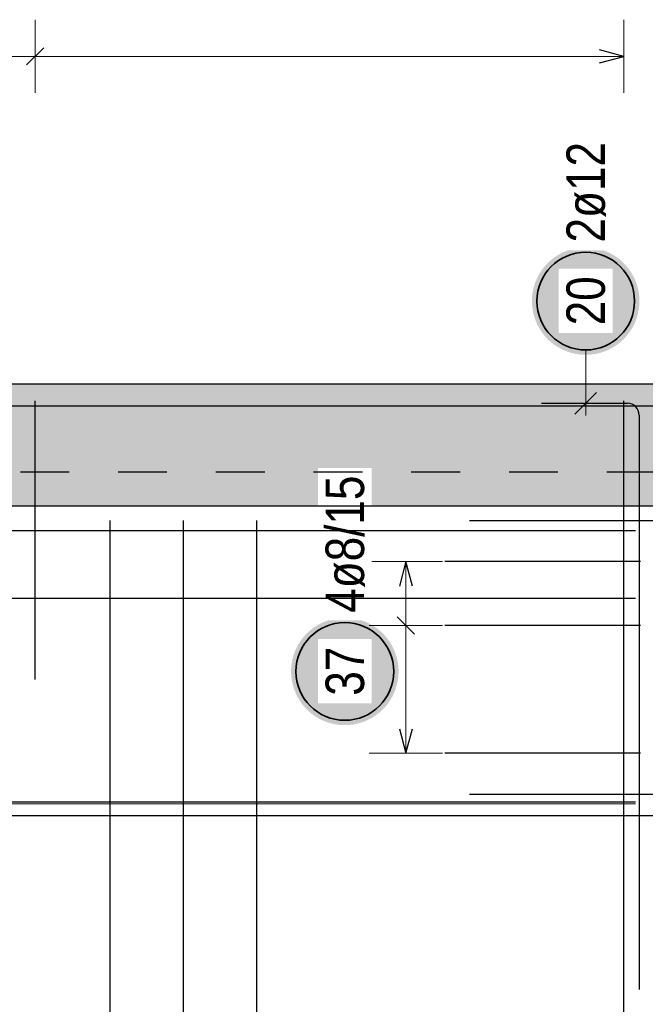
# Model space of a CAD drawing. Header units: millimetres. Extents: x -4.8 to 37.2, y -12 to 28.3.
# Tile 69 of 82: x 24.5 to 25.8, y 17.4 to 19.4. Entities that reach past the tile are written whole.
import ezdxf

# ---------------------------------------------------------------- set-up
doc = ezdxf.new("R2010")
doc.units = ezdxf.units.MM
doc.linetypes.add('HIDDEN', pattern=[0.375, 0.25, -0.125])
doc.styles.add('Arial Narrow', font='ARIALN.TTF')

msp = doc.modelspace()

# ---------------------------------------------------------------- hatches: boundary and pattern name
at = {"lineweight": 25, "true_color": 0xffffff}
for points in [[(25.75296, 18.799006), (25.752893, 18.802845), (25.752692, 18.806679), (25.752357, 18.810504), (25.75189, 18.814315), (25.751289, 18.818107), (25.750556, 18.821876), (25.749693, 18.825617), (25.748699, 18.829326), (25.747576, 18.832998), (25.746326, 18.836628), (25.74495, 18.840212), (25.74345, 18.843747), (25.741827, 18.847226), (25.740084, 18.850648), (25.738223, 18.854006), (25.736245, 18.857297), (25.734154, 18.860517), (25.731952, 18.863662), (25.729641, 18.866728), (25.727225, 18.869712), (25.724706, 18.87261), (25.722087, 18.875418), (25.719373, 18.878133), (25.716564, 18.880752), (25.713667, 18.883271), (25.710683, 18.885687), (25.707616, 18.887998), (25.704471, 18.8902), (25.701251, 18.892291), (25.69796, 18.894268), (25.694602, 18.89613), (25.691181, 18.897873), (25.687701, 18.899496), (25.684167, 18.900996), (25.680582, 18.902372), (25.676952, 18.903622), (25.67328, 18.904744), (25.669571, 18.905738), (25.66583, 18.906602), (25.662061, 18.907334), (25.658269, 18.907935), (25.654458, 18.908403), (25.650633, 18.908738), (25.646799, 18.908939), (25.64296, 18.909006), (25.639121, 18.908939), (25.635287, 18.908738), (25.631462, 18.908403), (25.627651, 18.907935), (25.623859, 18.907334), (25.62009, 18.906602), (25.616349, 18.905738), (25.61264, 18.904744), (25.608968, 18.903622), (25.605338, 18.902372), (25.601753, 18.900996), (25.598219, 18.899496), (25.594739, 18.897873), (25.591318, 18.89613), (25.58796, 18.894268), (25.584669, 18.892291), (25.581449, 18.8902), (25.578304, 18.887998), (25.575237, 18.885687), (25.572253, 18.883271), (25.569356, 18.880752), (25.566548, 18.878133), (25.563833, 18.875418), (25.561214, 18.87261), (25.558695, 18.869712), (25.556279, 18.866728), (25.553968, 18.863662), (25.551766, 18.860517), (25.549675, 18.857297), (25.547697, 18.854006), (25.545836, 18.850648), (25.544093, 18.847226), (25.54247, 18.843747), (25.54097, 18.840212), (25.539594, 18.836628), (25.538344, 18.832998), (25.537221, 18.829326), (25.536228, 18.825617), (25.535364, 18.821876), (25.534631, 18.818107), (25.534031, 18.814315), (25.533563, 18.810504), (25.533228, 18.806679), (25.533027, 18.802845), (25.53296, 18.799006), (25.533027, 18.795167), (25.533228, 18.791332), (25.533563, 18.787508), (25.534031, 18.783697), (25.534631, 18.779904), (25.535364, 18.776135), (25.536228, 18.772394), (25.537221, 18.768686), (25.538344, 18.765014), (25.539594, 18.761383), (25.54097, 18.757799), (25.54247, 18.754265), (25.544093, 18.750785), (25.545836, 18.747364), (25.547697, 18.744006), (25.549675, 18.740715), (25.551766, 18.737494), (25.553968, 18.734349), (25.556279, 18.731283), (25.558695, 18.728299), (25.561214, 18.725401), (25.563833, 18.722593), (25.566548, 18.719878), (25.569356, 18.71726), (25.572253, 18.714741), (25.575237, 18.712324), (25.578304, 18.710014), (25.581449, 18.707812), (25.584669, 18.70572), (25.58796, 18.703743), (25.591318, 18.701881), (25.594739, 18.700138), (25.598219, 18.698516), (25.601753, 18.697015), (25.605338, 18.695639), (25.608968, 18.694389), (25.61264, 18.693267), (25.616349, 18.692273), (25.62009, 18.691409), (25.623859, 18.690677), (25.627651, 18.690076), (25.631462, 18.689608), (25.635287, 18.689274), (25.639121, 18.689073), (25.64296, 18.689006), (25.646799, 18.689073), (25.650633, 18.689274), (25.654458, 18.689608), (25.658269, 18.690076), (25.662061, 18.690677), (25.66583, 18.691409), (25.669571, 18.692273), (25.67328, 18.693267), (25.676952, 18.694389), (25.680582, 18.695639), (25.684167, 18.697015), (25.687701, 18.698516), (25.691181, 18.700138), (25.694602, 18.701881), (25.69796, 18.703743), (25.701251, 18.70572), (25.704471, 18.707812), (25.707616, 18.710014), (25.710683, 18.712324), (25.713667, 18.714741), (25.716564, 18.71726), (25.719373, 18.719878), (25.722087, 18.722593), (25.724706, 18.725401), (25.727225, 18.728299), (25.729641, 18.731283), (25.731952, 18.734349), (25.734154, 18.737494), (25.736245, 18.740715), (25.738223, 18.744006), (25.740084, 18.747364), (25.741827, 18.750785), (25.74345, 18.754265), (25.74495, 18.757799), (25.746326, 18.761383), (25.747576, 18.765014), (25.748699, 18.768686), (25.749693, 18.772394), (25.750556, 18.776135), (25.751289, 18.779904), (25.75189, 18.783697), (25.752357, 18.787508), (25.752692, 18.791332)], [(25.26, 18.041012), (25.259933, 18.044851), (25.259732, 18.048685), (25.259397, 18.05251), (25.258929, 18.056321), (25.258329, 18.060114), (25.257596, 18.063883), (25.256733, 18.067624), (25.255739, 18.071332), (25.254616, 18.075004), (25.253366, 18.078634), (25.25199, 18.082219), (25.25049, 18.085753), (25.248867, 18.089233), (25.247124, 18.092654), (25.245263, 18.096012), (25.243285, 18.099303), (25.241194, 18.102523), (25.238992, 18.105669), (25.236681, 18.108735), (25.234265, 18.111719), (25.231746, 18.114617), (25.229127, 18.117425), (25.226412, 18.12014), (25.223604, 18.122758), (25.220707, 18.125277), (25.217723, 18.127693), (25.214656, 18.130004), (25.211511, 18.132206), (25.208291, 18.134298), (25.205, 18.136275), (25.201642, 18.138136), (25.198221, 18.13988), (25.194741, 18.141502), (25.191207, 18.143002), (25.187622, 18.144378), (25.183992, 18.145628), (25.18032, 18.146751), (25.176611, 18.147745), (25.17287, 18.148608), (25.169101, 18.149341), (25.165309, 18.149942), (25.161498, 18.15041), (25.157673, 18.150744), (25.153839, 18.150945), (25.15, 18.151012), (25.146161, 18.150945), (25.142327, 18.150744), (25.138502, 18.15041), (25.134691, 18.149942), (25.130899, 18.149341), (25.12713, 18.148608), (25.123389, 18.147745), (25.11968, 18.146751), (25.116008, 18.145628), (25.112378, 18.144378), (25.108793, 18.143002), (25.105259, 18.141502), (25.101779, 18.13988), (25.098358, 18.138136), (25.095, 18.136275), (25.091709, 18.134298), (25.088489, 18.132206), (25.085344, 18.130004), (25.082277, 18.127693), (25.079293, 18.125277), (25.076396, 18.122758), (25.073588, 18.12014), (25.070873, 18.117425), (25.068254, 18.114617), (25.065735, 18.111719), (25.063319, 18.108735), (25.061008, 18.105669), (25.058806, 18.102523), (25.056715, 18.099303), (25.054737, 18.096012), (25.052876, 18.092654), (25.051133, 18.089233), (25.04951, 18.085753), (25.04801, 18.082219), (25.046634, 18.078634), (25.045384, 18.075004), (25.044261, 18.071332), (25.043267, 18.067624), (25.042404, 18.063883), (25.041671, 18.060114), (25.041071, 18.056321), (25.040603, 18.05251), (25.040268, 18.048685), (25.040067, 18.044851), (25.04, 18.041012), (25.040067, 18.037173), (25.040268, 18.033339), (25.040603, 18.029514), (25.041071, 18.025703), (25.041671, 18.021911), (25.042404, 18.018142), (25.043267, 18.014401), (25.044261, 18.010692), (25.045384, 18.00702), (25.046634, 18.00339), (25.04801, 17.999806), (25.04951, 17.996271), (25.051133, 17.992791), (25.052876, 17.98937), (25.054737, 17.986012), (25.056715, 17.982721), (25.058806, 17.979501), (25.061008, 17.976356), (25.063319, 17.973289), (25.065735, 17.970306), (25.068254, 17.967408), (25.070873, 17.9646), (25.073588, 17.961885), (25.076396, 17.959266), (25.079293, 17.956747), (25.082277, 17.954331), (25.085344, 17.95202), (25.088489, 17.949818), (25.091709, 17.947727), (25.095, 17.945749), (25.098358, 17.943888), (25.101779, 17.942145), (25.105259, 17.940522), (25.108793, 17.939022), (25.112378, 17.937646), (25.116008, 17.936396), (25.11968, 17.935273), (25.123389, 17.93428), (25.12713, 17.933416), (25.130899, 17.932683), (25.134691, 17.932083), (25.138502, 17.931615), (25.142327, 17.93128), (25.146161, 17.931079), (25.15, 17.931012), (25.153839, 17.931079), (25.157673, 17.93128), (25.161498, 17.931615), (25.165309, 17.932083), (25.169101, 17.932683), (25.17287, 17.933416), (25.176611, 17.93428), (25.18032, 17.935273), (25.183992, 17.936396), (25.187622, 17.937646), (25.191207, 17.939022), (25.194741, 17.940522), (25.198221, 17.942145), (25.201642, 17.943888), (25.205, 17.945749), (25.208291, 17.947727), (25.211511, 17.949818), (25.214656, 17.95202), (25.217723, 17.954331), (25.220707, 17.956747), (25.223604, 17.959266), (25.226412, 17.961885), (25.229127, 17.9646), (25.231746, 17.967408), (25.234265, 17.970306), (25.236681, 17.973289), (25.238992, 17.976356), (25.241194, 17.979501), (25.243285, 17.982721), (25.245263, 17.986012), (25.247124, 17.98937), (25.248867, 17.992791), (25.25049, 17.996271), (25.25199, 17.999806), (25.253366, 18.00339), (25.254616, 18.00702), (25.255739, 18.010692), (25.256733, 18.014401), (25.257596, 18.018142), (25.258329, 18.021911), (25.258929, 18.025703), (25.259397, 18.029514), (25.259732, 18.033339)]]:
    msp.add_hatch(color=7, dxfattribs=at).paths.add_polyline_path(points)
at = {"lineweight": 13, "true_color": 0xd7ffd7}
msp.add_hatch(color=254, dxfattribs=at).paths.add_polyline_path([(27.318017, 18.4498), (27.972588, 18.4498), (27.972588, 18.6298), (23.326866, 18.6298), (23.326866, 18.3798), (27.318017, 18.3798)])

# ---------------------------------------------------------------- linework, layer by layer
at = {"color": 5, "linetype": 'Continuous', "lineweight": 18}
for p, q in [((24.516553, 19.375), (24.516553, 19.225)), ((25.720912, 19.225), (25.720912, 19.375)), ((11.419148, 19.3), (25.720912, 19.3)), ((25.64296, 18.699006), (25.64296, 18.5648)), ((25.35, 18.2658), (25.2, 18.2658)), ((25.275, 17.8738), (25.275, 18.2658)), ((25.2, 18.135133), (25.35, 18.135133)), ((25.2, 17.8738), (25.35, 17.8738))]:
    msp.add_line(p, q, dxfattribs=at)
at = {"color": 3, "linetype": 'Continuous', "lineweight": 25}
for p, q in [((24.534231, 19.317678), (24.498875, 19.282322)), ((25.720912, 19.3), (25.670912, 19.313397)), ((25.670912, 19.286603), (25.720912, 19.3)), ((23.326866, 18.6298), (27.972588, 18.6298)), ((25.620863, 18.567703), (25.665057, 18.611897)), ((18.643072, 18.5848), (27.143072, 18.5848)), ((24.516553, 18.0248), (24.516553, 18.5948)), ((25.552422, 18.5898), (25.728422, 18.5898)), ((25.720912, 18.0248), (25.720912, 18.5948)), ((25.752422, 18.5658), (25.752422, 17.3898)), ((24.669767, 15.449806), (24.669767, 18.349806)), ((24.819931, 15.449806), (24.819931, 18.349806)), ((24.970095, 15.449806), (24.970095, 18.349806)), ((25.405128, 18.3498), (26.985128, 18.3498)), ((25.720916, 15.449806), (25.720916, 18.349806)), ((25.275, 18.2658), (25.261603, 18.2158)), ((25.288397, 18.2158), (25.275, 18.2658)), ((25.754922, 18.2658), (25.354922, 18.2658)), ((25.257322, 18.152811), (25.292678, 18.117455)), ((25.754922, 18.135133), (25.354922, 18.135133)), ((25.261603, 17.9238), (25.275, 17.8738)), ((25.275, 17.8738), (25.288397, 17.9238)), ((25.754922, 17.8738), (25.354922, 17.8738)), ((25.405128, 17.7898), (26.985128, 17.7898)), ((19.354922, 17.7738), (25.744922, 17.7738)), ((16.807644, 17.7458), (27.057644, 17.7458))]:
    msp.add_line(p, q, dxfattribs=at)
at = {"color": 9, "linetype": 'Continuous', "lineweight": 0}
msp.add_line((25.744922, 17.7698), (19.344922, 17.7698), dxfattribs=at)
at = {"color": 2, "linetype": 'Continuous', "lineweight": 35}
for centre in [(25.64296, 18.799006), (25.15, 18.041012)]:
    msp.add_circle(centre, 0.1, dxfattribs=at)
at = {"color": 3, "linetype": 'Continuous', "lineweight": 25}
msp.add_arc((25.728422, 18.5658), 0.024, 0, 90, dxfattribs=at)

# ---------------------------------------------------------------- texts
at = {"color": 2, "lineweight": 35, "insert": (25.603585, 18.919006), "char_height": 0.07875, "attachment_point": 1, "rotation": 90, "line_spacing_factor": 0.9, "style": 'Arial Narrow', "bg_fill": 3, "box_fill_scale": 1.2, "bg_fill_color": 256, "bg_fill_true_color": 13158600, "bg_fill_transparency": 0}
msp.add_mtext('2ø12', dxfattribs=at)

# ---------------------------------------------------------------- next in the draw order: texts
at = {"color": 2, "lineweight": 35, "char_height": 0.07875, "attachment_point": 1, "rotation": 90, "line_spacing_factor": 0.9, "style": 'Arial Narrow', "bg_fill": 3, "box_fill_scale": 1.2, "bg_fill_color": 256, "bg_fill_true_color": 13158600, "bg_fill_transparency": 0}
for s, insert in [('20', (25.603585, 18.749393)), ('4ø8/15', (25.110625, 18.161012)), ('37', (25.110625, 17.9914))]:
    msp.add_mtext(s, dxfattribs=dict(at, insert=insert))

# ---------------------------------------------------------------- next in the draw order: linework, layer by layer
at = {"color": 3, "linetype": 'HIDDEN', "lineweight": 25, "ltscale": 0.25}
msp.add_line((22.686056, 18.4498), (27.093072, 18.4498), dxfattribs=at)
at = {"color": 3, "linetype": 'Continuous', "lineweight": 25}
for p, q in [((23.326866, 18.3798), (27.067644, 18.3798)), ((19.354922, 18.3298), (25.744922, 18.3298)), ((19.354922, 18.1908), (25.744922, 18.1908))]:
    msp.add_line(p, q, dxfattribs=at)

doc.saveas('drawing.dxf')
